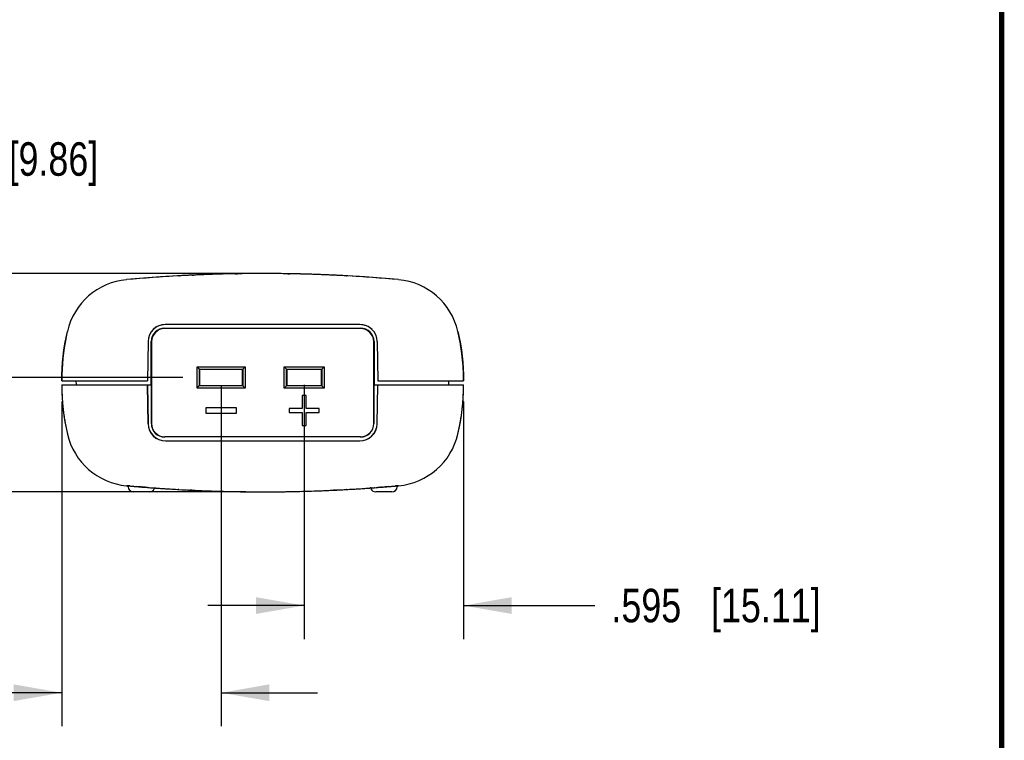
# Model space of a CAD drawing. Header units: inches. Extents: x 0.2 to 16.8, y 0.2 to 10.8.
# Tile 14 of 15: x 13.1 to 16.8, y 2.8 to 5.5. Entities that reach past the tile are written whole.
import ezdxf

# ---------------------------------------------------------------- set-up
doc = ezdxf.new("R2010")
doc.units = ezdxf.units.IN
doc.header["$LTSCALE"] = 0.935
doc.header["$MEASUREMENT"] = 0
doc.layers.get('0').update_dxf_attribs({"linetype": 'CONTINUOUS'})
doc.layers.add('DIMENSIONS', color=7, linetype='CONTINUOUS')
doc.styles.get("Standard").update_dxf_attribs({"font": 'txt', "width": 0.8})
doc.dimstyles.new('DIMSTYLE_1', dxfattribs={"dimtxt": 0.125, "dimasz": 0.18, "dimexe": 0.18, "dimexo": 0.0625, "dimgap": 0.09, "dimtad": 0, "dimtih": 1, "dimtoh": 1, "dimdec": 3, "dimzin": 4, "dimdsep": 46, "dimtxsty": 'STANDARD', "dimblk": '_FILLED', "dimblk1": '_FILLED', "dimblk2": '_FILLED', "dimcen": 0.09, "dimadec": 0, "dimazin": 0, "dimtp": 0.01, "dimtm": 0.01, "dimtfac": 1, "dimtdec": 3, "dimtofl": 0, "dimtmove": 0, "dimatfit": 3, "dimldrblk": '_FILLED', "dimfxl": 1, "dimtolj": 1, "dimtzin": 4, "dimarcsym": 0})

# ---------------------------------------------------------------- blocks, each defined once
blk = doc.blocks.new('_FILLED')
at = {"color": 0, "linetype": 'BYBLOCK'}
blk.add_solid([(0, 0), (-1, 0.174), (-1, -0.174)], dxfattribs=at)
blk = doc.blocks.new('*D6')
at = {"layer": 'DIMENSIONS', "color": 2, "linetype": 'CONTINUOUS'}
for p, q in [((13.8365, 4.1404), (13.8365, 2.8667)), ((13.2415, 4.0792), (13.2415, 2.8667)), ((13.2415, 2.9917), (12.7031, 2.9917)), ((13.8365, 2.9917), (14.1965, 2.9917))]:
    blk.add_line(p, q, dxfattribs=at)
at = {"layer": 'DIMENSIONS', "color": 2, "linetype": 'CONTINUOUS', "xscale": 0.18, "yscale": 0.18, "zscale": 0.18}
blk.add_blockref('_FILLED', (13.2415, 2.9917), dxfattribs=at)
at = {"layer": 'DIMENSIONS', "color": 2, "linetype": 'CONTINUOUS', "xscale": 0.18, "yscale": 0.18, "zscale": 0.18, "rotation": 180}
blk.add_blockref('_FILLED', (13.8365, 2.9917), dxfattribs=at)
at = {"layer": 'DIMENSIONS', "color": 2, "linetype": 'CONTINUOUS', "insert": (12.6406, 3.0542), "char_height": 0.125, "width": 1.225, "attachment_point": 3, "line_spacing_factor": 0.9}
blk.add_mtext('.595{\\Ftxt.shx;\\W1.000000;\\H0.125000; }[15.11]', dxfattribs=at)
blk = doc.blocks.new('*D7')
at = {"layer": 'DIMENSIONS', "color": 2, "linetype": 'CONTINUOUS'}
for p, q in [((14.1465, 4.1417), (14.1465, 3.1922)), ((14.7415, 4.0792), (14.7415, 3.1922)), ((14.1465, 3.3172), (13.7865, 3.3172)), ((14.7415, 3.3172), (15.2311, 3.3172))]:
    blk.add_line(p, q, dxfattribs=at)
at = {"layer": 'DIMENSIONS', "color": 2, "linetype": 'CONTINUOUS', "xscale": 0.18, "yscale": 0.18, "zscale": 0.18}
blk.add_blockref('_FILLED', (14.1465, 3.3172), dxfattribs=at)
at = {"layer": 'DIMENSIONS', "color": 2, "linetype": 'CONTINUOUS', "xscale": 0.18, "yscale": 0.18, "zscale": 0.18, "rotation": 180}
blk.add_blockref('_FILLED', (14.7415, 3.3172), dxfattribs=at)
at = {"layer": 'DIMENSIONS', "color": 2, "linetype": 'CONTINUOUS', "insert": (15.2936, 3.3797), "char_height": 0.125, "width": 1.225, "attachment_point": 1, "line_spacing_factor": 0.9}
blk.add_mtext('.595{\\Ftxt.shx;\\W1.000000;\\H0.125000; }[15.11]', dxfattribs=at)
blk = doc.blocks.new('*D8')
at = {"layer": 'DIMENSIONS', "color": 2, "linetype": 'CONTINUOUS'}
for p, q in [((12.9203, 4.1688), (12.9203, 4.5288)), ((13.6939, 4.1688), (12.7953, 4.1688)), ((13.929, 3.7417), (12.7953, 3.7417)), ((12.9203, 3.7417), (12.9203, 3.4303)), ((12.9203, 3.4303), (12.7057, 3.4303))]:
    blk.add_line(p, q, dxfattribs=at)
at = {"layer": 'DIMENSIONS', "color": 2, "linetype": 'CONTINUOUS', "xscale": 0.18, "yscale": 0.18, "zscale": 0.18}
for p, rotation in [((12.9203, 4.1688), 270), ((12.9203, 3.7417), 90)]:
    blk.add_blockref('_FILLED', p, dxfattribs=dict(at, rotation=rotation))
at = {"layer": 'DIMENSIONS', "color": 2, "linetype": 'CONTINUOUS', "insert": (12.6432, 3.4928), "char_height": 0.125, "width": 1.225, "attachment_point": 3, "line_spacing_factor": 0.9}
blk.add_mtext('.427{\\Ftxt.shx;\\W1.000000;\\H0.125000; }[10.85]', dxfattribs=at)
blk = doc.blocks.new('*D9')
at = {"layer": 'DIMENSIONS', "color": 2, "linetype": 'CONTINUOUS'}
for p, q in [((12.4915, 4.5567), (12.4915, 4.9842)), ((12.4915, 4.9842), (12.609, 4.9842)), ((13.929, 4.5567), (12.3665, 4.5567)), ((13.6939, 4.1688), (12.3665, 4.1688)), ((12.4915, 4.1688), (12.4915, 3.8088))]:
    blk.add_line(p, q, dxfattribs=at)
at = {"layer": 'DIMENSIONS', "color": 2, "linetype": 'CONTINUOUS', "xscale": 0.18, "yscale": 0.18, "zscale": 0.18}
for p, rotation in [((12.4915, 4.5567), 270), ((12.4915, 4.1688), 90)]:
    blk.add_blockref('_FILLED', p, dxfattribs=dict(at, rotation=rotation))
at = {"layer": 'DIMENSIONS', "color": 2, "linetype": 'CONTINUOUS', "insert": (12.6715, 5.0467), "char_height": 0.125, "width": 1.125, "attachment_point": 1, "line_spacing_factor": 0.9}
blk.add_mtext('.388{\\Ftxt.shx;\\W1.000000;\\H0.125000; }[9.86]', dxfattribs=at)

msp = doc.modelspace()

# ---------------------------------------------------------------- linework, layer by layer
at = {"color": 7, "linetype": 'CONTINUOUS'}
for p, q in [((13.6788, 4.5481), (13.6794, 4.5481)), ((13.7097, 4.5497), (13.7095, 4.5497)), ((13.7287, 4.5506), (13.7298, 4.5507)), ((13.7298, 4.5507), (13.7336, 4.5508)), ((13.8893, 4.5558), (13.8979, 4.556)), ((14.0851, 4.556), (14.0936, 4.5558)), ((14.2532, 4.5507), (14.2493, 4.5508)), ((14.2532, 4.5507), (14.2543, 4.5506)), ((14.3038, 4.5481), (14.3041, 4.5481)), ((13.2627, 4.3409), (13.2624, 4.3399)), ((13.6257, 4.3525), (14.3572, 4.3525)), ((14.3565, 4.3517), (13.6265, 4.3517)), ((14.3547, 4.366), (13.6283, 4.366)), ((14.3539, 4.3667), (13.629, 4.3667)), ((13.564, 4.3029), (13.5615, 4.1567)), ((13.5757, 4.1417), (13.5757, 4.3025)), ((13.5765, 4.3018), (13.5765, 3.9967)), ((14.4065, 3.9967), (14.4065, 4.3018)), ((14.4072, 4.3025), (14.4073, 4.1417)), ((14.4189, 4.3029), (14.4215, 4.1567)), ((13.7465, 4.1287), (13.7465, 4.2087)), ((13.7465, 4.2087), (13.7564, 4.1988)), ((13.7465, 4.2087), (13.9265, 4.2087)), ((13.7552, 4.1375), (13.7552, 4.2)), ((13.7552, 4.2), (13.9177, 4.2)), ((13.7564, 4.1988), (13.7564, 4.1387)), ((13.9166, 4.1988), (13.7564, 4.1988)), ((13.9165, 4.1387), (13.9166, 4.1988)), ((13.9166, 4.1988), (13.9265, 4.2087)), ((13.9177, 4.2), (13.9177, 4.1375)), ((13.9265, 4.2087), (13.9265, 4.1287)), ((14.0715, 4.2087), (14.2215, 4.2087)), ((14.0715, 4.1287), (14.0715, 4.2087)), ((14.0715, 4.2087), (14.0814, 4.1988)), ((14.0802, 4.2), (14.2127, 4.2)), ((14.0802, 4.1375), (14.0802, 4.2)), ((14.2116, 4.1988), (14.0814, 4.1988)), ((14.0814, 4.1988), (14.0814, 4.1387)), ((14.2115, 4.1387), (14.2116, 4.1988)), ((14.2116, 4.1988), (14.2215, 4.2087)), ((14.2127, 4.2), (14.2127, 4.1375)), ((14.2215, 4.2087), (14.2215, 4.1287)), ((13.2415, 4.1567), (13.5615, 4.1567)), ((13.2961, 4.1417), (13.2959, 4.1567)), ((14.4215, 4.1567), (14.7415, 4.1567)), ((14.6868, 4.1417), (14.6871, 4.1567)), ((13.2415, 4.1417), (13.5762, 4.1417)), ((13.5615, 4.1417), (13.564, 3.9956)), ((13.5642, 3.9961), (13.5617, 4.1417)), ((13.5762, 3.9965), (13.5762, 4.1417)), ((13.7465, 4.1287), (13.7564, 4.1387)), ((13.9265, 4.1287), (13.7465, 4.1287)), ((13.9177, 4.1375), (13.7552, 4.1375)), ((13.7564, 4.1387), (13.9165, 4.1387)), ((13.9165, 4.1387), (13.9265, 4.1287)), ((14.0715, 4.1287), (14.0814, 4.1387)), ((14.2215, 4.1287), (14.0715, 4.1287)), ((14.2127, 4.1375), (14.0802, 4.1375)), ((14.0814, 4.1387), (14.2115, 4.1387)), ((14.2115, 4.1387), (14.2215, 4.1287)), ((14.4067, 4.1417), (14.7415, 4.1417)), ((14.4067, 4.1417), (14.4067, 3.9965)), ((14.4187, 3.9961), (14.4212, 4.1417)), ((14.4189, 3.9956), (14.4215, 4.1417)), ((14.1541, 4.1016), (14.1389, 4.1016)), ((14.1389, 4.1016), (14.1389, 4.0528)), ((14.154, 4.1015), (14.139, 4.1015)), ((14.139, 4.1015), (14.139, 4.0527)), ((14.1541, 4.1016), (14.154, 4.1015)), ((14.154, 4.0527), (14.154, 4.1015)), ((14.1541, 4.0528), (14.1541, 4.1016)), ((14.7401, 4.0954), (14.7402, 4.0964)), ((13.7794, 4.0553), (13.7794, 4.0352)), ((13.8936, 4.0553), (13.7794, 4.0553)), ((13.7795, 4.0552), (13.7795, 4.0352)), ((13.8935, 4.0552), (13.7795, 4.0552)), ((13.8935, 4.0352), (13.8935, 4.0552)), ((13.8936, 4.0352), (13.8936, 4.0553)), ((14.1389, 4.0528), (14.0901, 4.0528)), ((14.0901, 4.0528), (14.0902, 4.0527)), ((14.0901, 4.0528), (14.0901, 4.0377)), ((14.139, 4.0527), (14.0902, 4.0527)), ((14.0902, 4.0527), (14.0902, 4.0377)), ((14.1389, 4.0528), (14.139, 4.0527)), ((14.1541, 4.0528), (14.154, 4.0527)), ((14.2027, 4.0527), (14.154, 4.0527)), ((14.2028, 4.0528), (14.1541, 4.0528)), ((14.2028, 4.0528), (14.2027, 4.0527)), ((14.2027, 4.0377), (14.2027, 4.0527)), ((14.2028, 4.0377), (14.2028, 4.0528)), ((13.7794, 4.0352), (13.8936, 4.0352)), ((13.7795, 4.0352), (13.8935, 4.0352)), ((14.0901, 4.0377), (14.1389, 4.0377)), ((14.0901, 4.0377), (14.0902, 4.0377)), ((14.0902, 4.0377), (14.139, 4.0377)), ((14.1389, 4.0377), (14.1389, 3.9889)), ((14.1389, 4.0377), (14.139, 4.0377)), ((14.139, 4.0377), (14.139, 3.989)), ((14.154, 4.0377), (14.2027, 4.0377)), ((14.1541, 4.0377), (14.154, 4.0377)), ((14.154, 3.989), (14.154, 4.0377)), ((14.1541, 4.0377), (14.2028, 4.0377)), ((14.1541, 3.9889), (14.1541, 4.0377)), ((14.2028, 4.0377), (14.2027, 4.0377)), ((14.1389, 3.9889), (14.139, 3.989)), ((14.1389, 3.9889), (14.1541, 3.9889)), ((14.139, 3.989), (14.154, 3.989)), ((14.1541, 3.9889), (14.154, 3.989)), ((14.3567, 3.9465), (13.6262, 3.9465)), ((14.3565, 3.9467), (13.6265, 3.9467)), ((13.629, 3.9317), (14.3539, 3.9317)), ((13.6291, 3.9321), (14.3538, 3.9321)), ((13.4845, 3.7646), (13.4895, 3.7641)), ((13.4957, 3.7636), (13.4845, 3.7646)), ((13.496, 3.7636), (13.4895, 3.7641)), ((13.4895, 3.7641), (13.4906, 3.764)), ((13.4906, 3.764), (13.4957, 3.7636)), ((13.496, 3.7636), (13.4957, 3.7636)), ((13.5088, 3.7625), (13.5086, 3.7625)), ((13.522, 3.7613), (13.5215, 3.7614)), ((13.533, 3.7604), (13.5219, 3.7613)), ((13.5219, 3.7613), (13.5277, 3.7609)), ((13.5277, 3.7609), (13.5329, 3.7604)), ((13.5329, 3.7604), (13.5342, 3.7603)), ((13.533, 3.7604), (13.5342, 3.7603)), ((13.5346, 3.7603), (13.5342, 3.7603)), ((13.535, 3.7603), (13.5346, 3.7603)), ((13.5348, 3.7603), (13.5346, 3.7603)), ((13.535, 3.7603), (13.5348, 3.7603)), ((13.5373, 3.7601), (13.535, 3.7603)), ((13.5442, 3.7595), (13.5384, 3.76)), ((13.5434, 3.7596), (13.5442, 3.7595)), ((13.5455, 3.7594), (13.5442, 3.7595)), ((13.5479, 3.7592), (13.5455, 3.7594)), ((13.5502, 3.7591), (13.5479, 3.7592)), ((13.5515, 3.759), (13.5502, 3.7591)), ((13.5502, 3.7591), (13.5515, 3.759)), ((13.5515, 3.759), (13.5522, 3.7589)), ((13.5604, 3.7583), (13.5544, 3.7587)), ((13.5618, 3.7582), (13.5604, 3.7583)), ((13.5866, 3.7563), (13.5919, 3.7559)), ((13.5896, 3.7561), (13.5892, 3.7561)), ((13.5902, 3.7561), (13.5896, 3.7561)), ((13.5914, 3.756), (13.5912, 3.756)), ((13.5919, 3.7559), (13.5914, 3.756)), ((13.5919, 3.7559), (13.5966, 3.7556)), ((13.5966, 3.7556), (13.5969, 3.7556)), ((13.6289, 3.7534), (13.6291, 3.7534)), ((13.6768, 3.7505), (13.676, 3.7506)), ((13.6772, 3.7505), (13.6768, 3.7505)), ((13.6768, 3.7505), (13.6772, 3.7505)), ((13.6769, 3.7505), (13.6768, 3.7505)), ((13.6785, 3.7505), (13.6772, 3.7505)), ((13.6772, 3.7505), (13.6773, 3.7505)), ((13.6773, 3.7505), (13.6775, 3.7505)), ((13.6775, 3.7505), (13.6777, 3.7505)), ((13.6777, 3.7505), (13.6782, 3.7505)), ((13.6783, 3.7505), (13.6785, 3.7505)), ((14.3027, 3.7504), (14.3035, 3.7504)), ((14.305, 3.7505), (14.3035, 3.7504)), ((14.3035, 3.7504), (14.3042, 3.7504)), ((14.3043, 3.7504), (14.3046, 3.7505)), ((14.3538, 3.7534), (14.3541, 3.7534)), ((14.3541, 3.7534), (14.3538, 3.7534)), ((14.386, 3.7556), (14.3864, 3.7556)), ((14.3864, 3.7556), (14.3911, 3.7559)), ((14.3911, 3.7559), (14.3959, 3.7563)), ((14.3915, 3.756), (14.3911, 3.7559)), ((14.3915, 3.756), (14.3917, 3.756)), ((14.3933, 3.7561), (14.3927, 3.7561)), ((14.3937, 3.7561), (14.3933, 3.7561)), ((14.396, 3.7563), (14.3937, 3.7561)), ((14.4092, 3.7573), (14.4084, 3.7572)), ((14.4223, 3.7582), (14.4209, 3.7581)), ((14.4288, 3.7587), (14.4223, 3.7582)), ((14.4316, 3.759), (14.4309, 3.7589)), ((14.4315, 3.759), (14.4327, 3.759)), ((14.4319, 3.759), (14.4316, 3.759)), ((14.4347, 3.7592), (14.4327, 3.759)), ((14.4349, 3.7592), (14.4347, 3.7592)), ((14.4374, 3.7594), (14.4349, 3.7592)), ((14.4374, 3.7594), (14.4388, 3.7595)), ((14.4388, 3.7595), (14.4445, 3.76)), ((14.4499, 3.7604), (14.4486, 3.7603)), ((14.4609, 3.7613), (14.4499, 3.7604)), ((14.4499, 3.7604), (14.4551, 3.7609)), ((14.4551, 3.7609), (14.4609, 3.7613)), ((14.4613, 3.7614), (14.4609, 3.7613)), ((14.4609, 3.7613), (14.4614, 3.7614)), ((14.4934, 3.7641), (14.4869, 3.7636)), ((14.4873, 3.7636), (14.4869, 3.7636)), ((14.4872, 3.7636), (14.4984, 3.7646)), ((14.4934, 3.7641), (14.4872, 3.7636)), ((14.4923, 3.764), (14.4934, 3.7641)), ((14.4984, 3.7646), (14.4934, 3.7641)), ((14.4984, 3.7646), (14.498, 3.7646)), ((14.4984, 3.7646), (14.4991, 3.7646)), ((14.4984, 3.7646), (14.4989, 3.7646)), ((14.4984, 3.7646), (14.4991, 3.7646)), ((14.4989, 3.7646), (14.4991, 3.7646)), ((13.569, 3.7417), (13.509, 3.7417)), ((13.7095, 3.7488), (13.7097, 3.7488)), ((13.7266, 3.748), (13.7191, 3.7483)), ((14.2632, 3.7483), (14.2564, 3.748)), ((14.2733, 3.7488), (14.2734, 3.7488)), ((14.474, 3.7417), (14.414, 3.7417))]:
    msp.add_line(p, q, dxfattribs=at)
at = {"color": 7, "linetype": 'CONTINUOUS', "const_width": 0.02}
msp.add_lwpolyline([(16.75, 0.2586), (16.75, 10.7586)], dxfattribs=at)
at = {"color": 7, "linetype": 'CONTINUOUS'}
for centre, radius, start, end in [((13.5063, 4.2848), 0.25, 95.1543, 167.0365), ((13.9915, -1.0797), 5.6365, 84.8329, 95.1671), ((13.9936, -1.1135), 5.6703, 93.1828, 95.158), ((13.9922, -1.09), 5.6467, 92.6248, 93.1817), ((13.9922, -1.0903), 5.6471, 92.675, 93.176), ((13.9923, -1.0917), 5.6485, 92.8694, 93.1677), ((13.9921, -1.088), 5.6447, 92.6639, 92.8682), ((13.9919, -1.0838), 5.6405, 92.2874, 92.6248), ((13.9919, -1.0845), 5.6413, 92.4023, 92.6248), ((13.992, -1.0852), 5.6419, 92.5019, 92.6248), ((13.9919, -1.0836), 5.6404, 92.3824, 92.5019), ((13.9918, -1.0799), 5.6366, 91.838, 92.4023), ((13.9918, -1.0806), 5.6374, 92.003, 92.3824), ((13.9918, -1.0805), 5.6372, 92.0735, 92.2874), ((13.9917, -1.0773), 5.634, 91.6635, 92.0735), ((13.9916, -1.0735), 5.6302, 90.997, 91.8381), ((13.9915, -1.0723), 5.6291, 91.0055, 91.4969), ((13.9915, -1.0722), 5.629, 91.0403, 91.4368), ((13.9915, -1.0704), 5.6272, 90.8298, 91.0055), ((13.9915, -1.0696), 5.6263, 90.415, 90.997), ((13.9915, -1.0699), 5.6267, 90.6555, 90.9535), ((13.9915, -1.0695), 5.6262, 90.5546, 90.8298), ((13.9915, -1.0688), 5.6255, 90.2168, 90.6555), ((13.9915, -1.0687), 5.6254, 90.251, 90.5546), ((13.9915, -1.0683), 5.6251, 89.585, 90.415), ((13.9915, -1.0683), 5.625, 89.749, 90.251), ((13.9915, -1.0688), 5.6255, 89.3445, 89.7832), ((13.9915, -1.0687), 5.6254, 89.4454, 89.749), ((13.9915, -1.0696), 5.6263, 89.003, 89.585), ((13.9914, -1.0735), 5.6302, 88.1619, 89.003), ((13.9914, -1.0723), 5.6291, 88.5031, 88.9945), ((13.9914, -1.0722), 5.629, 88.5632, 88.9597), ((13.9913, -1.0759), 5.6326, 87.997, 88.5632), ((13.9914, -1.0747), 5.6314, 88.3366, 88.5031), ((13.9913, -1.0773), 5.634, 87.9265, 88.3365), ((13.9912, -1.0799), 5.6366, 87.5977, 88.162), ((13.9912, -1.0806), 5.6374, 87.6176, 87.997), ((13.9912, -1.0805), 5.6372, 87.7127, 87.9265), ((13.991, -1.0838), 5.6405, 87.3752, 87.7126), ((13.991, -1.0836), 5.6404, 87.4981, 87.6176), ((13.991, -1.0845), 5.6413, 87.3752, 87.5978), ((13.991, -1.0852), 5.6419, 87.3752, 87.4981), ((13.9907, -1.09), 5.6467, 86.8183, 87.3752), ((13.9908, -1.088), 5.6447, 87.1319, 87.3361), ((13.9907, -1.0903), 5.6471, 86.8218, 87.325), ((13.9906, -1.0917), 5.6485, 86.8323, 87.1311), ((13.9893, -1.1135), 5.6703, 84.842, 86.8172), ((14.4766, 4.2848), 0.25, 12.9647, 84.8458), ((13.8928, 4.1503), 0.8492, 9.7587, 12.9763), ((13.9085, 4.1531), 0.8332, 9.0773, 9.7502), ((13.9189, 4.1547), 0.8227, 6.5153, 9.0811), ((13.9294, 4.1559), 0.8121, 4.902, 6.5127), ((13.9353, 4.1565), 0.8062, 3.26, 4.9018), ((13.9403, 4.1567), 0.8011, 0.001, 3.2609), ((14.0417, 4.1567), 0.8003, 178.391, 179.9999), ((14.0426, 4.1418), 0.8011, 180.001, 183.2607), ((13.9403, 4.1418), 0.8011, 356.7572, 359.999), ((14.0473, 4.142), 0.8058, 183.2597, 184.6988), ((13.9325, 4.1422), 0.809, 353.529, 356.6813), ((14.0531, 4.1425), 0.8116, 184.6995, 186.513), ((14.0622, 4.1436), 0.8209, 186.5136, 188.4574), ((13.9166, 4.1441), 0.825, 350.2936, 353.3679), ((13.9257, 4.143), 0.8159, 353.3736, 353.533), ((14.0723, 4.145), 0.831, 188.4563, 189.7513), ((14.0901, 4.1482), 0.8492, 189.7589, 192.9762), ((13.8923, 4.1483), 0.8497, 347.0258, 350.1128), ((13.9057, 4.1459), 0.836, 350.121, 350.2998), ((13.5063, 4.0136), 0.25, 192.9675, 264.8437), ((14.4766, 4.0136), 0.25, 275.1544, 347.0365), ((13.9915, 9.3782), 5.6365, 264.8329, 275.1671), ((13.4841, 3.7596), 0.005, 4.9017, 84.8686), ((13.995, 9.4288), 5.6871, 264.85, 265.3524), ((13.9944, 9.4217), 5.68, 264.8496, 265.9362), ((13.509, 3.7617), 0.02, 184.8982, 270), ((13.9949, 9.4275), 5.6858, 264.9627, 265.3398), ((13.9943, 9.4209), 5.6793, 264.9625, 265.8829), ((13.9952, 9.4305), 5.6889, 264.966, 265.0934), ((13.9949, 9.4272), 5.6856, 265.0966, 265.224), ((13.9946, 9.424), 5.6824, 265.2291, 265.3524), ((13.9943, 9.4203), 5.6787, 265.3524, 265.535), ((13.9939, 9.4147), 5.673, 265.6317, 265.7491), ((13.569, 3.7617), 0.02, 269.9986, 334.4209), ((13.9937, 9.4118), 5.6701, 265.7586, 265.8802), ((13.5915, 3.7509), 0.005, 85.9177, 154.4137), ((13.9932, 9.4055), 5.6638, 265.9365, 266.3115), ((13.9929, 9.4005), 5.6588, 265.9875, 266.7831), ((13.9927, 9.3974), 5.6557, 266.3141, 266.7903), ((13.9927, 9.3972), 5.6555, 266.3141, 266.8149), ((13.9922, 9.389), 5.6473, 266.8149, 267.3038), ((13.9907, 9.3889), 5.6472, 272.6962, 273.1674), ((13.9906, 9.3902), 5.6485, 272.8697, 273.1673), ((13.9903, 9.3971), 5.6554, 273.175, 273.6856), ((13.9902, 9.3973), 5.6556, 273.1996, 273.6856), ((13.9901, 9.4004), 5.6587, 273.2098, 274.0122), ((13.9897, 9.4055), 5.6638, 273.6887, 274.0635), ((13.9885, 9.4217), 5.68, 274.0638, 275.1504), ((14.3914, 3.7509), 0.005, 25.5863, 94.0823), ((13.9886, 9.4209), 5.6792, 274.1131, 275.0371), ((14.414, 3.7617), 0.02, 205.5791, 270.0014), ((13.9893, 9.4117), 5.6701, 274.1152, 274.2389), ((13.9891, 9.4146), 5.6729, 274.2473, 274.3657), ((13.9886, 9.4203), 5.6787, 274.4673, 274.6457), ((13.9886, 9.4207), 5.6791, 274.5077, 274.6389), ((13.9879, 9.4287), 5.6871, 274.6458, 275.15), ((13.9883, 9.424), 5.6823, 274.6457, 274.7718), ((13.988, 9.4275), 5.6858, 274.6592, 275.0369), ((13.9881, 9.4272), 5.6856, 274.775, 274.9047), ((14.474, 3.7617), 0.02, 270, 355.1018), ((13.9878, 9.4305), 5.6889, 274.9059, 275.0336), ((14.4989, 3.7596), 0.005, 95.1314, 175.0983), ((13.9921, 9.3867), 5.6449, 267.1321, 267.3038), ((13.992, 9.3845), 5.6427, 267.3038, 267.4326), ((13.9919, 9.3825), 5.6407, 267.4326, 267.6259), ((13.9919, 9.3815), 5.6398, 267.4326, 267.7774), ((13.9918, 9.3782), 5.6365, 267.6259, 268.1518), ((13.9917, 9.3756), 5.6339, 267.7774, 268.516), ((13.9916, 9.3731), 5.6313, 268.1518, 268.7158), ((13.9916, 9.372), 5.6302, 268.1517, 269.0201), ((13.9915, 9.3707), 5.6289, 268.516, 269.023), ((13.9915, 9.37), 5.6283, 268.7158, 269.0202), ((13.9915, 9.368), 5.6263, 269.0202, 269.5757), ((13.9915, 9.3678), 5.626, 269.023, 269.7434), ((13.9915, 9.3676), 5.6259, 269.2698, 269.5757), ((13.9915, 9.3669), 5.6251, 269.5757, 270), ((13.9915, 9.3668), 5.6251, 269.5757, 270.4243), ((13.9915, 9.3668), 5.625, 269.7434, 270.2566), ((13.9915, 9.3669), 5.6251, 270, 270.4243), ((13.9915, 9.3678), 5.626, 270.2566, 270.977), ((13.9915, 9.368), 5.6263, 270.4243, 270.9798), ((13.9915, 9.3676), 5.6259, 270.4243, 270.7302), ((13.9915, 9.3686), 5.6269, 270.7302, 270.9798), ((13.9914, 9.3707), 5.6289, 270.977, 271.484), ((13.9914, 9.372), 5.6302, 270.9798, 271.8483), ((13.9914, 9.37), 5.6283, 270.9798, 271.2842), ((13.9913, 9.3756), 5.6339, 271.484, 272.2227), ((13.9912, 9.3782), 5.6365, 271.8482, 272.3741), ((13.9911, 9.3815), 5.6398, 272.2226, 272.5674), ((13.991, 9.3825), 5.6407, 272.3741, 272.5674), ((13.9909, 9.3847), 5.6429, 272.5674, 272.6962), ((13.9908, 9.3867), 5.6449, 272.6962, 272.8679)]:
    msp.add_arc(centre, radius, start, end, dxfattribs=at)
for centre, major_axis, ratio, start_param, end_param in [((13.629, 4.3018), (-0.0633, 0.0148), 0.999326, -1.340645, 0.212409), ((13.6257, 4.3025), (0.05, 0), 0.999695, 1.570796, 3.141288), ((13.6265, 4.3017), (-0.0354, 0.0354), 0.999695, -0.785246, 0.785246), ((13.6282, 4.301), (0.0338, 0.0556), 0.999326, 0.546376, 1.322764), ((14.3539, 4.3018), (0.0633, 0.0148), 0.999326, 6.070776, 7.623831), ((14.3547, 4.301), (-0.0338, 0.0556), 0.999326, -1.322764, -0.546376), ((14.3565, 4.3017), (0.0354, 0.0354), 0.999695, -0.785246, 0.785246), ((14.3572, 4.3025), (0.05, 0), 0.999695, 0.000305, 1.570796), ((13.629, 3.9967), (0.0633, 0.0148), 0.999326, -3.354002, -1.800947), ((13.6292, 3.9972), (0.0203, 0.0619), 0.998483, 1.904763, 3.457818), ((13.6262, 3.9965), (0.0354, 0.0354), 0.999695, 2.356347, 3.926839), ((13.6265, 3.9968), (0.0354, 0.0354), 0.999695, 2.356347, 3.926839), ((14.3537, 3.9972), (0.0203, -0.0619), 0.998483, -0.316225, 1.236829), ((14.3539, 3.9967), (-0.0633, 0.0148), 0.999326, -4.482238, -2.929184), ((14.3565, 3.9968), (-0.0354, 0.0354), 0.999695, 2.356347, 3.926839), ((14.3567, 3.9965), (0.0354, -0.0354), 0.999695, -0.785246, 0.785246)]:
    msp.add_ellipse(centre, major_axis=major_axis, ratio=ratio, start_param=start_param, end_param=end_param, dxfattribs=at)
for points in [[(13.7298, 4.5507), (13.7298, 4.5507), (13.7298, 4.5507), (13.7298, 4.5507)], [(14.2531, 4.5507), (14.2531, 4.5507), (14.2532, 4.5507), (14.2532, 4.5507)], [(13.2415, 4.1567), (13.2415, 4.2181), (13.2485, 4.2795), (13.2627, 4.3409)], [(13.2624, 4.3399), (13.2502, 4.2863), (13.2433, 4.2328), (13.2418, 4.1792)], [(14.7203, 4.3409), (14.7344, 4.2795), (14.7415, 4.2181), (14.7415, 4.1567)], [(13.2415, 4.1417), (13.2415, 4.0803), (13.2485, 4.0189), (13.2627, 3.9575)], [(14.7203, 3.9575), (14.7344, 4.0189), (14.7415, 4.0803), (14.7415, 4.1417)], [(13.496, 3.7636), (13.496, 3.7636), (13.496, 3.7636), (13.496, 3.7636)], [(13.4961, 3.7636), (13.4961, 3.7636), (13.496, 3.7636), (13.496, 3.7636)], [(13.5215, 3.7614), (13.5215, 3.7614), (13.5215, 3.7614), (13.5215, 3.7614)], [(13.5215, 3.7614), (13.5215, 3.7614), (13.5215, 3.7614), (13.5215, 3.7614)], [(13.5915, 3.756), (13.5915, 3.756), (13.5915, 3.756), (13.5914, 3.756)], [(13.6769, 3.7505), (13.6768, 3.7505), (13.6768, 3.7505), (13.6768, 3.7505)], [(13.6782, 3.7505), (13.6782, 3.7505), (13.6782, 3.7505), (13.6782, 3.7505)], [(13.6782, 3.7505), (13.6782, 3.7505), (13.6783, 3.7505), (13.6783, 3.7505)], [(13.6783, 3.7505), (13.6783, 3.7505), (13.6783, 3.7505), (13.6783, 3.7505)], [(14.3042, 3.7504), (14.3042, 3.7504), (14.3042, 3.7504), (14.3043, 3.7504)], [(14.3043, 3.7504), (14.3043, 3.7504), (14.3043, 3.7504), (14.3043, 3.7504)], [(14.3915, 3.756), (14.3915, 3.756), (14.3915, 3.756), (14.3914, 3.756)], [(14.4614, 3.7614), (14.4614, 3.7614), (14.4614, 3.7614), (14.4613, 3.7614)], [(14.4868, 3.7636), (14.4869, 3.7636), (14.4869, 3.7636), (14.4869, 3.7636)]]:
    msp.add_open_spline(points, degree=3, dxfattribs=at)
msp.add_open_spline([(13.6768, 3.7505), (13.6768, 3.7505), (13.6768, 3.7505), (13.6768, 3.7505), (13.6768, 3.7505)], degree=3, knots=[0, 0, 0, 0, 0.129176, 1, 1, 1, 1], dxfattribs=at)

# ---------------------------------------------------------------- dimensions: what is measured, and where the dimension line sits
at = {"layer": 'DIMENSIONS', "color": 2, "linetype": 'CONTINUOUS'}
for base, p1, p2, angle, picture, middle in [((12.4915, 4.5567), (13.6939, 4.1688), (13.929, 4.5567), 90, '*D9', (13.234, 4.9842)), ((12.9203, 4.1688), (13.929, 3.7417), (13.6939, 4.1688), 90, '*D8', (11.7807, 3.4303)), ((13.2415, 2.9917), (13.8365, 4.1404), (13.2415, 4.0792), 180, '*D6', (11.7781, 2.9917)), ((14.1465, 3.3172), (14.7415, 4.0792), (14.1465, 4.1417), 180, '*D7', (15.9061, 3.3172))]:
    dim = msp.add_linear_dim(base=base, p1=p1, p2=p2, angle=angle, dimstyle='DIMSTYLE_1', dxfattribs=at)
    dim.commit()
    dim.dimension.update_dxf_attribs({"geometry": picture, "text_midpoint": middle, "dimtype": 160})

doc.saveas('drawing.dxf')
